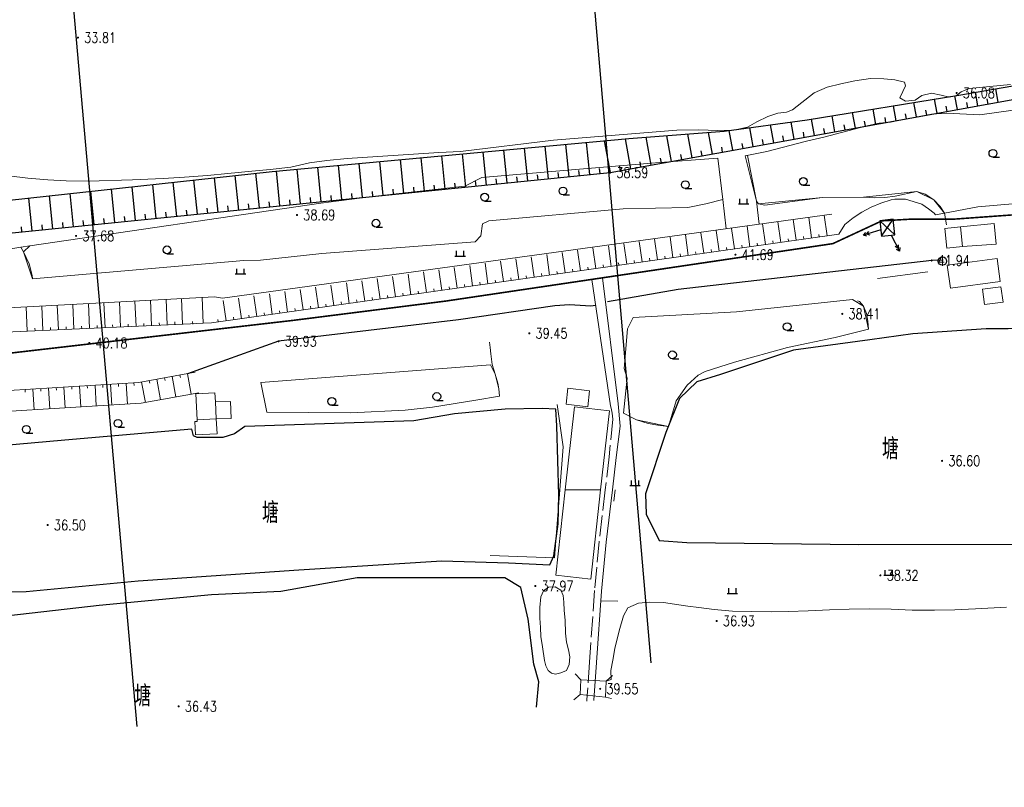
# Model space of a CAD drawing. Extents: x 39508475 to 39522402, y 3783947 to 3795549.
# Tile 24 of 256: x 39509798 to 39509988, y 3794193 to 3794341. Entities that reach past the tile are written whole.
import ezdxf
from ezdxf.enums import TextEntityAlignment as Align

# ---------------------------------------------------------------- set-up
doc = ezdxf.new("R2010")
doc.units = 0
doc.linetypes.add('X3', pattern=[5, 4, -1])
doc.layers.get('0').update_dxf_attribs({"linetype": 'CONTINUOUS'})
for name, color, linetype in [('DLSS', 4, 'CONTINUOUS'), ('DMTZ', 3, 'CONTINUOUS'), ('GCD', 1, 'CONTINUOUS'), ('GXYZ', 2, 'CONTINUOUS'), ('JMD', 6, 'CONTINUOUS'), ('SXSS', 5, 'CONTINUOUS'), ('ZBTZ', 3, 'CONTINUOUS'), ('断面线', 2, 'CONTINUOUS')]:
    doc.layers.add(name, color=color, linetype=linetype)
doc.styles.add('HZ', font='rs', dxfattribs={"width": 0.8, "bigfont": 'hztxt'})
doc.linetypes.add('10411', pattern='A,2,[150,AAA.SHX,S=1,R=0,X=0,Y=1],2,[151,AAA.SHX,S=1,R=0,X=0,Y=3],1e-11', length=4)
doc.linetypes.add('X33', pattern='A,2,[150,symbolx.shx,S=1,R=0,X=0,Y=1],1e-11', length=2)
doc.linetypes.add('X35', pattern='A,2,[150,AAA.SHX,S=1,R=0,X=0,Y=1],2,[177,AAA.SHX,S=1,R=0,X=0,Y=0.8],1e-09', length=4)
doc.linetypes.add('X39', pattern='A,2,[150,symbolx.shx,S=1,R=0,X=0,Y=1],2,[151,symbolx.shx,S=1,R=0,X=0,Y=3],1e-11', length=4)
doc.linetypes.add('X4', pattern='A,0,-1e-09,[149,symbolx.shx,S=0.15,R=0,X=0,Y=0],-1.6', length=1.6)
doc.linetypes.add('X49', pattern='A,0,[5,symbolt.shx,S=1,R=0,X=0,Y=0],-10', length=10)

# ---------------------------------------------------------------- blocks, each defined once
blk = doc.blocks.new('9120003')
at = {"color": 0}
for p, q in [((-1, 0), (1, 0)), ((-0.7, 0), (-0.7, 1)), ((0.7, 0), (0.7, 1))]:
    blk.add_line(p, q, dxfattribs=at)
blk = doc.blocks.new('9330003')
at = {"color": 0}
blk.add_line((0, -0.75), (1.25, -0.75), dxfattribs=at)
blk.add_circle((0, 0), 0.75, dxfattribs=at)
blk = doc.blocks.new('9371000')
at = {"color": 0, "linetype": 'Continuous'}
blk.add_circle((0, 0), 0.8, dxfattribs=at)
blk = doc.blocks.new('gc013a')
at = {"linetype": 'Continuous'}
blk.add_line((0.5, 0), (4, 0), dxfattribs=at)
at = {"linetype": 'Continuous', "flags": 128}
for points in [[(2.77, 0.35), (3.38, 0), (2.77, -0.35)], [(3.39, 0.35), (4, 0), (3.39, -0.35)]]:
    blk.add_lwpolyline(points, dxfattribs=at)
blk = doc.blocks.new('gc200')
at = {"const_width": 0.2}
blk.add_lwpolyline([(-0.1, 0, 1), (0.1, 0, 1)], format="xyb", close=True, dxfattribs=at)

msp = doc.modelspace()

# ---------------------------------------------------------------- linework, layer by layer
at = {"layer": 'DLSS', "linetype": 'X3', "const_width": 0.3, "flags": 128}
msp.add_lwpolyline([(39509115.83491, 3794201.06317), (39509126.55477, 3794210.45786), (39509130.51645, 3794212.39892), (39509159.51346, 3794215.03875), (39509207.40211, 3794218.07486), (39509225.30682, 3794219.3266), (39509228.88011, 3794222.19936), (39509238.6678, 3794234.85502), (39509242.86251, 3794239.51355), (39509257.02184, 3794243.48767), (39509261.91569, 3794243.64296), (39509289.12945, 3794241.93669), (39509315.64685, 3794240.14964), (39509332.75644, 3794241.46991), (39509358.18356, 3794240.22775), (39509379.27259, 3794241.62566), (39509386.18611, 3794243.10086), (39509391.15764, 3794243.10086), (39509400.47925, 3794243.02322), (39509412.38861, 3794242.17313), (39509417.74853, 3794241.62963), (39509421.7879, 3794241.78491), (39509427.69158, 3794242.4837), (39509444.41727, 3794243.49631), (39509465.80709, 3794243.8098), (39509489.91103, 3794245.05208), (39509517.2818, 3794246.99312), (39509553.9022, 3794250.41078), (39509589.12197, 3794254.9263), (39509630.63833, 3794256.99329), (39509680.16049, 3794263.82929), (39509707.62118, 3794265.56804), (39509737.86388, 3794269.93302), (39509794.70316, 3794276.15403), (39509850.66557, 3794282.62754), (39509880.16374, 3794286.35696), (39509954.7622, 3794297.42352), (39509964.21347, 3794301.81731), (39509969.9282, 3794302.14685), (39509974.54394, 3794302.14685), (39509978.17059, 3794302.14685), (39510023.11311, 3794305.38856), (39510088.4093, 3794314.72115), (39510113.14818, 3794318.86658), (39510126.22235, 3794322.50133), (39510146.96289, 3794323.37704), (39510152.85059, 3794324.06937), (39510158.39196, 3794324.24245), (39510167.13694, 3794324.58862), (39510192.46151, 3794325.19962), (39510213.7981, 3794325.72108), (39510219.59923, 3794326.67304), (39510232.6734, 3794327.45191), (39510260.06199, 3794328.23403), (39510275.49099, 3794329.01616), (39510282.07137, 3794329.01616), (39510298.4572, 3794329.01616), (39510315.18874, 3794329.96812), (39510324.10689, 3794330.66045), (39510329.9946, 3794331.09316), (39510345.52681, 3794332.48107), (39510368.32346, 3794333.43303), (39510394.05735, 3794334.64786), (39510406.00594, 3794336.3787), (39510417.98073, 3794338.02494), (39510452.54562, 3794337.59495), (39510479.78196, 3794337.59495), (39510543.88737, 3794336.29021), (39510556.54105, 3794336.29021), (39510581.31334, 3794336.5755), (39510618.07159, 3794335.43437), (39510652.44832, 3794335.43437), (39510686.25779, 3794334.29324), (39510720.16144, 3794334.10306), (39510731.95885, 3794334.10306), (39510761.49667, 3794334.57853), (39510795.67906, 3794334.00867), (39510826.72559, 3794333.05773), (39510851.78793, 3794333.24763), (39510863.29993, 3794332.96235), (39510872.81399, 3794332.96235), (39510879.28354, 3794332.96235), (39510904.25142, 3794334.68248), (39510911.4821, 3794334.68248), (39510945.95909, 3794333.15468), (39510980.63469, 3794333.24978), (39511012.8349, 3794333.44196), (39511047.12356, 3794333.63215), (39511082.55429, 3794334.48799), (39511110.90615, 3794335.43893), (39511139.01686, 3794333.15668), (39511167.68643, 3794331.15756), (39511206.73306, 3794327.91649), (39511240.07003, 3794325.43789), (39511276.54237, 3794319.63185), (39511308.7302, 3794313.92021), (39511343.5952, 3794306.68404), (39511391.97605, 3794294.40404), (39511438.25927, 3794284.49665), (39511464.71904, 3794278.31282), (39511487.58485, 3794272.97939), (39511519.49325, 3794265.93385), (39511557.88793, 3794257.24632), (39511582.13035, 3794253.86736), (39511626.90746, 3794244.6447), (39511638.75233, 3794243.03028), (39511652.34701, 3794240.60866), (39511681.84907, 3794233.47304), (39511694.36696, 3794234.68385), (39511704.89158, 3794235.23448), (39511713.97404, 3794237.88499), (39511732.37087, 3794243.38601), (39511778.62181, 3794247.98241), (39511821.93597, 3794253.29104), (39511832.70661, 3794255.42448), (39511837.05448, 3794256.48442), (39511843.94745, 3794257.22638), (39511884.35086, 3794263.798), (39511944.43671, 3794272.07796), (39511959.43624, 3794278.03052), (39511964.42039, 3794279.51443), (39511972.798, 3794281.8463), (39511984.56908, 3794284.07217), (39512007.92628, 3794289.3808), (39512054.95431, 3794294.47983), (39512090.72123, 3794299.15106), (39512102.49231, 3794301.16494), (39512112.4606, 3794301.58891), (39512113.8392, 3794302.11889)], dxfattribs=at)
at = {"layer": 'DLSS', "linetype": 'Continuous', "lineweight": 20}
for points in [[(39509911.902, 3794266.179), (39509911.902, 3794266.179), (39509911.902, 3794266.179), (39509911.902, 3794266.179), (39509908.28966, 3794290.5294)], [(39509912.27268, 3794250), (39509913.002, 3794256.224), (39509913.78578, 3794262.25164), (39509913.40013, 3794266.56302), (39509910.39099, 3794290.84113)], [(39509908.7075, 3794209.38496), (39509908.714, 3794209.484), (39509909.22, 3794216.696), (39509910.187, 3794230.451), (39509911.088, 3794239.89), (39509912.27268, 3794250)]]:
    msp.add_lwpolyline(points, dxfattribs=at)
at = {"layer": 'DLSS', "linetype": 'X3', "lineweight": 20}
for points in [[(39509911.902, 3794266.179), (39509912.063, 3794265.703), (39509912.195, 3794264.779), (39509912.354, 3794263.586), (39509911.646, 3794256.37), (39509910.89966, 3794250)], [(39509910.89966, 3794250), (39509909.732, 3794240.034), (39509908.828, 3794230.564), (39509907.86, 3794216.792), (39509907.354, 3794209.576), (39509907.33117, 3794209.22813)]]:
    msp.add_lwpolyline(points, dxfattribs=at)
at = {"layer": 'DLSS', "linetype": 'X33', "lineweight": 0}
msp.add_lwpolyline([(39509912.80021, 3794250), (39509912.558, 3794247.825)], dxfattribs=at)
at = {"layer": 'DLSS', "linetype": 'Continuous', "lineweight": 0}
for points in [[(39509905.089, 3794214.54), (39509906.164, 3794213.355)], [(39509911.092, 3794213.113), (39509910.938, 3794210.033), (39509906.076, 3794210.539), (39509906.164, 3794213.355), (39509911.092, 3794213.113)], [(39509906.164, 3794213.355), (39509906.076, 3794210.539)], [(39509906.164, 3794213.355), (39509911.092, 3794213.113)], [(39509912.277, 3794214.187), (39509911.092, 3794213.113)], [(39509910.938, 3794210.033), (39509911.092, 3794213.113)], [(39509904.833, 3794209.53), (39509906.076, 3794210.539)], [(39509906.076, 3794210.539), (39509910.938, 3794210.033)]]:
    msp.add_lwpolyline(points, dxfattribs=at)
at = {"layer": 'DMTZ', "linetype": 'X35', "lineweight": 0}
for points in [[(39509976.261, 3794303.308), (39509974.558, 3794302.993), (39509974.286, 3794303.265), (39509973.23, 3794304.145), (39509971.91, 3794305.003), (39509968.764, 3794305.971), (39509966.74, 3794306.015), (39509965.984, 3794305.84), (39509964.037, 3794305.249), (39509962.158, 3794304.47), (39509960.365, 3794303.51), (39509958.675, 3794302.379), (39509957.104, 3794301.087), (39509955.885, 3794299.249)], [(39509963.387, 3794290.688), (39509973.077, 3794291.98)]]:
    msp.add_lwpolyline(points, dxfattribs=at)
at = {"layer": 'DMTZ', "linetype": 'Continuous', "lineweight": 0}
for points in [[(39509954.563, 3794303.101), (39509837.092, 3794286.946), (39509835.598, 3794287.172), (39509800.618, 3794285.288), (39509769.877, 3794283.623), (39509767.146, 3794283.435), (39509750, 3794280.93199)], [(39509953.637, 3794298.93), (39509953.076, 3794302.891)], [(39509938.785, 3794296.828), (39509938.224, 3794300.789)], [(39509941.756, 3794297.249), (39509941.196, 3794301.209)], [(39509944.726, 3794297.669), (39509944.166, 3794301.629)], [(39509947.696, 3794298.09), (39509947.136, 3794302.05)], [(39509950.667, 3794298.51), (39509950.107, 3794302.47)], [(39509955.885, 3794299.249), (39509834.968, 3794282.136), (39509833.413, 3794282.068), (39509830.95, 3794281.959), (39509768.056, 3794279.133), (39509750, 3794276.61551)], [(39509926.904, 3794295.147), (39509926.344, 3794299.107)], [(39509929.874, 3794295.567), (39509929.314, 3794299.528)], [(39509932.844, 3794295.988), (39509932.284, 3794299.948)], [(39509935.815, 3794296.408), (39509935.255, 3794300.368)], [(39509949.182, 3794298.3), (39509949.111, 3794298.795)], [(39509952.152, 3794298.72), (39509952.081, 3794299.215)], [(39509912.052, 3794293.045), (39509911.492, 3794297.005)], [(39509915.022, 3794293.465), (39509914.462, 3794297.426)], [(39509917.992, 3794293.886), (39509917.432, 3794297.846)], [(39509920.963, 3794294.306), (39509920.403, 3794298.266)], [(39509923.933, 3794294.726), (39509923.372, 3794298.687)], [(39509937.3, 3794296.618), (39509937.23, 3794297.113)], [(39509940.27, 3794297.039), (39509940.199, 3794297.534)], [(39509943.241, 3794297.459), (39509943.17, 3794297.954)], [(39509946.211, 3794297.879), (39509946.14, 3794298.374)], [(39509900.17, 3794291.363), (39509899.61, 3794295.324)], [(39509903.14, 3794291.784), (39509902.58, 3794295.744)], [(39509906.111, 3794292.204), (39509905.551, 3794296.164)], [(39509909.081, 3794292.624), (39509908.52, 3794296.585)], [(39509922.448, 3794294.516), (39509922.378, 3794295.011)], [(39509925.418, 3794294.937), (39509925.347, 3794295.432)], [(39509928.389, 3794295.357), (39509928.318, 3794295.852)], [(39509931.359, 3794295.777), (39509931.288, 3794296.272)], [(39509934.33, 3794296.198), (39509934.259, 3794296.693)], [(39509885.318, 3794289.261), (39509884.758, 3794293.222)], [(39509888.288, 3794289.682), (39509887.728, 3794293.642)], [(39509891.259, 3794290.102), (39509890.699, 3794294.063)], [(39509894.229, 3794290.523), (39509893.669, 3794294.483)], [(39509897.2, 3794290.943), (39509896.64, 3794294.903)], [(39509910.566, 3794292.835), (39509910.495, 3794293.33)], [(39509913.537, 3794293.255), (39509913.466, 3794293.75)], [(39509916.507, 3794293.675), (39509916.436, 3794294.17)], [(39509919.478, 3794294.096), (39509919.407, 3794294.591)], [(39509873.436, 3794287.58), (39509872.876, 3794291.54)], [(39509876.407, 3794288), (39509875.847, 3794291.961)], [(39509879.377, 3794288.421), (39509878.817, 3794292.381)], [(39509882.347, 3794288.841), (39509881.787, 3794292.801)], [(39509895.714, 3794290.733), (39509895.643, 3794291.228)], [(39509898.685, 3794291.153), (39509898.615, 3794291.648)], [(39509901.655, 3794291.574), (39509901.584, 3794292.069)], [(39509904.626, 3794291.994), (39509904.555, 3794292.489)], [(39509907.596, 3794292.414), (39509907.526, 3794292.909)], [(39509858.584, 3794285.478), (39509858.024, 3794289.438)], [(39509861.555, 3794285.898), (39509860.995, 3794289.859)], [(39509864.525, 3794286.319), (39509863.965, 3794290.279)], [(39509867.495, 3794286.739), (39509866.935, 3794290.699)], [(39509870.466, 3794287.159), (39509869.906, 3794291.12)], [(39509883.833, 3794289.051), (39509883.763, 3794289.546)], [(39509886.803, 3794289.472), (39509886.732, 3794289.967)], [(39509889.774, 3794289.892), (39509889.703, 3794290.387)], [(39509892.744, 3794290.312), (39509892.674, 3794290.807)], [(39509846.703, 3794283.796), (39509846.143, 3794287.757)], [(39509849.673, 3794284.217), (39509849.113, 3794288.177)], [(39509852.643, 3794284.637), (39509852.083, 3794288.597)], [(39509855.614, 3794285.057), (39509855.054, 3794289.018)], [(39509868.981, 3794286.949), (39509868.911, 3794287.444)], [(39509871.951, 3794287.37), (39509871.88, 3794287.865)], [(39509874.921, 3794287.79), (39509874.85, 3794288.285)], [(39509877.892, 3794288.21), (39509877.822, 3794288.705)], [(39509880.862, 3794288.631), (39509880.791, 3794289.126)], [(39509805.475, 3794280.814), (39509805.263, 3794285.538)], [(39509808.472, 3794280.949), (39509808.259, 3794285.7)], [(39509811.469, 3794281.083), (39509811.254, 3794285.861)], [(39509814.466, 3794281.218), (39509814.25, 3794286.022)], [(39509817.463, 3794281.353), (39509817.246, 3794286.184)], [(39509820.46, 3794281.487), (39509820.242, 3794286.345)], [(39509823.457, 3794281.622), (39509823.238, 3794286.506)], [(39509826.454, 3794281.757), (39509826.233, 3794286.668)], [(39509829.421, 3794281.89), (39509829.199, 3794286.828)], [(39509833.413, 3794282.068), (39509833.19, 3794287.037)], [(39509837.791, 3794282.535), (39509837.231, 3794286.496)], [(39509840.762, 3794282.956), (39509840.202, 3794286.916)], [(39509843.732, 3794283.376), (39509843.172, 3794287.336)], [(39509857.099, 3794285.268), (39509857.028, 3794285.763)], [(39509860.069, 3794285.688), (39509859.998, 3794286.183)], [(39509863.04, 3794286.108), (39509862.97, 3794286.603)], [(39509866.01, 3794286.529), (39509865.939, 3794287.024)], [(39509799.481, 3794280.545), (39509799.271, 3794285.215)], [(39509802.478, 3794280.679), (39509802.267, 3794285.377)], [(39509842.247, 3794283.166), (39509842.176, 3794283.661)], [(39509845.217, 3794283.586), (39509845.146, 3794284.081)], [(39509848.188, 3794284.007), (39509848.117, 3794284.502)], [(39509851.158, 3794284.427), (39509851.087, 3794284.922)], [(39509854.129, 3794284.847), (39509854.059, 3794285.342)], [(39509815.965, 3794281.285), (39509815.942, 3794281.784)], [(39509818.962, 3794281.42), (39509818.939, 3794281.919)], [(39509821.959, 3794281.555), (39509821.936, 3794282.054)], [(39509824.956, 3794281.689), (39509824.933, 3794282.188)], [(39509827.937, 3794281.826), (39509827.914, 3794282.325)], [(39509831.364, 3794281.93), (39509831.341, 3794282.429)], [(39509836.306, 3794282.325), (39509836.236, 3794282.82)], [(39509839.277, 3794282.745), (39509839.207, 3794283.24)], [(39509800.98, 3794280.612), (39509800.957, 3794281.111)], [(39509803.977, 3794280.747), (39509803.954, 3794281.246)], [(39509806.974, 3794280.881), (39509806.951, 3794281.38)], [(39509809.971, 3794281.016), (39509809.948, 3794281.515)], [(39509812.968, 3794281.151), (39509812.945, 3794281.65)], [(39509831.854, 3794272.636), (39509820.967, 3794270.645), (39509779.161, 3794268.103)], [(39509830.378, 3794272.366), (39509831.097, 3794268.432)], [(39509815.543, 3794270.315), (39509815.786, 3794266.324)], [(39509817.041, 3794270.406), (39509817.071, 3794269.906)], [(39509818.538, 3794270.497), (39509818.781, 3794266.506)], [(39509820.035, 3794270.588), (39509820.065, 3794270.088)], [(39509821.524, 3794270.747), (39509822.244, 3794266.814)], [(39509823, 3794271.016), (39509823.089, 3794270.524)], [(39509824.475, 3794271.286), (39509825.194, 3794267.353)], [(39509825.951, 3794271.556), (39509826.04, 3794271.064)], [(39509827.427, 3794271.826), (39509828.146, 3794267.893)], [(39509828.902, 3794272.096), (39509828.991, 3794271.604)], [(39509832.573, 3794268.702), (39509821.448, 3794266.668), (39509779.403, 3794264.111), (39509779.564, 3794263.488), (39509780.06, 3794261.41), (39509779.796, 3794259.452), (39509779.576, 3794257.824), (39509779.334, 3794256.13)], [(39509799.074, 3794269.313), (39509799.104, 3794268.813)], [(39509800.571, 3794269.404), (39509800.814, 3794265.413)], [(39509802.068, 3794269.495), (39509802.098, 3794268.995)], [(39509803.566, 3794269.586), (39509803.809, 3794265.595)], [(39509805.063, 3794269.677), (39509805.093, 3794269.177)], [(39509806.56, 3794269.769), (39509806.803, 3794265.777)], [(39509808.057, 3794269.86), (39509808.087, 3794269.36)], [(39509809.555, 3794269.951), (39509809.798, 3794265.959)], [(39509811.052, 3794270.042), (39509811.082, 3794269.542)], [(39509812.549, 3794270.133), (39509812.792, 3794266.142)], [(39509814.046, 3794270.224), (39509814.076, 3794269.724)]]:
    msp.add_lwpolyline(points, dxfattribs=at)
at = {"layer": 'DMTZ', "linetype": '10411', "flags": 128}
for points in [[(39509975.99416, 3794294.22803), (39509975.99416, 3794294.22803), (39509973.812, 3794294.173), (39509924.94497, 3794288.56147), (39509911.30272, 3794286.18065)], [(39509909.03383, 3794285.51298), (39509908.10061, 3794285.37454), (39509904.0103, 3794285.64709), (39509901.14708, 3794285.44267), (39509882.59767, 3794282.71549), (39509847.923, 3794278.608), (39509830.37799, 3794272.36607)]]:
    msp.add_lwpolyline(points, dxfattribs=at)
at = {"layer": 'DMTZ', "linetype": 'X39', "lineweight": 0}
msp.add_lwpolyline([(39509888.78, 3794274.097), (39509844.504, 3794270.695)], dxfattribs=at)
at = {"layer": 'GXYZ', "linetype": 'Continuous'}
for p, q in [((39509963.80382, 3794301.83071, 41.78), (39509966.73218, 3794299.12529, 41.78)), ((39509964.13382, 3794298.83871, 41.78), (39509966.40218, 3794302.11729, 41.78))]:
    msp.add_line(p, q, dxfattribs=at)
at = {"layer": 'GXYZ', "linetype": 'Continuous', "elevation": 41.78, "flags": 128}
msp.add_lwpolyline([(39509963.80382, 3794301.83071), (39509964.13382, 3794298.83871), (39509966.73218, 3794299.12529), (39509966.40218, 3794302.11729)], close=True, dxfattribs=at)
at = {"layer": 'JMD', "linetype": 'Continuous', "lineweight": 0}
for points in [[(39509979.356, 3794300.655), (39509985.86, 3794301.298), (39509986.251, 3794297.341), (39509979.755, 3794296.841), (39509979.356, 3794300.655)], [(39509976.714, 3794296.541), (39509976.337, 3794300.357), (39509979.356, 3794300.655), (39509979.755, 3794296.841), (39509976.714, 3794296.541)], [(39509986.441, 3794294.568), (39509987.035, 3794290.108), (39509977.421, 3794288.826), (39509976.827, 3794293.286), (39509986.441, 3794294.568)], [(39509983.599, 3794288.641), (39509987.167, 3794289.117), (39509987.563, 3794286.144), (39509983.995, 3794285.668), (39509983.599, 3794288.641)], [(39509835.663, 3794268.656), (39509835.753, 3794266.925), (39509835.921, 3794263.662), (39509832.219, 3794263.471), (39509831.961, 3794268.465), (39509835.663, 3794268.656)], [(39509903.341, 3794266.491), (39509903.702, 3794269.572), (39509907.881, 3794269.082), (39509907.52, 3794266), (39509903.341, 3794266.491)], [(39509838.635, 3794267.013), (39509838.811, 3794263.735), (39509835.921, 3794263.662), (39509835.753, 3794266.925), (39509838.635, 3794267.013)], [(39509831.886, 3794260.552), (39509831.753, 3794263.135), (39509832.235, 3794263.16), (39509832.219, 3794263.471), (39509835.921, 3794263.662), (39509836.07, 3794260.768), (39509831.886, 3794260.552)]]:
    msp.add_lwpolyline(points, dxfattribs=at)
at = {"layer": 'JMD', "lineweight": 0}
for points in [[(39509910.00296, 3794250), (39509903.16936, 3794250), (39509904.94, 3794265.953), (39509911.69, 3794265.204), (39509910.00296, 3794250)], [(39509910.00296, 3794250), (39509908.091, 3794232.769), (39509901.34, 3794233.518), (39509903.16936, 3794250), (39509910.00296, 3794250)]]:
    msp.add_lwpolyline(points, dxfattribs=at)
at = {"layer": 'SXSS', "linetype": 'Continuous'}
for p, q in [((39509986.65338, 3794324.68072), (39509986.18362, 3794327.27204)), ((39509978.78168, 3794323.25371), (39509978.29993, 3794325.91112)), ((39509982.71753, 3794323.96722), (39509982.24245, 3794326.58785)), ((39509966.97413, 3794321.11319), (39509966.45552, 3794323.97394)), ((39509970.90998, 3794321.8267), (39509970.40366, 3794324.61967)), ((39509974.84583, 3794322.5402), (39509974.3518, 3794325.2654)), ((39509976.81376, 3794322.89696), (39509976.63538, 3794323.88092)), ((39509980.7496, 3794323.61046), (39509980.57123, 3794324.59443)), ((39509984.68545, 3794324.32397), (39509984.50708, 3794325.30793)), ((39509955.16658, 3794318.97268), (39509954.61111, 3794322.03677)), ((39509959.10243, 3794319.68618), (39509958.55925, 3794322.68249)), ((39509963.03828, 3794320.39969), (39509962.50739, 3794323.32822)), ((39509965.00621, 3794320.75644), (39509964.82783, 3794321.7404)), ((39509968.94206, 3794321.46995), (39509968.76368, 3794322.45391)), ((39509972.87791, 3794322.18345), (39509972.69953, 3794323.16741)), ((39509939.42319, 3794316.11865), (39509938.76277, 3794319.76168)), ((39509943.35904, 3794316.83216), (39509942.73093, 3794320.29693)), ((39509947.29489, 3794317.54566), (39509946.69909, 3794320.83219)), ((39509951.23074, 3794318.25917), (39509950.66298, 3794321.39104)), ((39509957.13451, 3794319.32943), (39509956.95613, 3794320.31339)), ((39509961.07036, 3794320.04293), (39509960.89198, 3794321.0269)), ((39509919.74394, 3794312.55113), (39509918.77178, 3794317.91376)), ((39509923.67979, 3794313.26463), (39509922.78001, 3794318.22799)), ((39509927.61564, 3794313.97814), (39509926.78825, 3794318.54222)), ((39509931.55149, 3794314.69164), (39509930.79648, 3794318.85644)), ((39509935.48734, 3794315.40515), (39509934.7946, 3794319.22642)), ((39509945.32696, 3794317.18891), (39509945.14858, 3794318.17287)), ((39509949.26281, 3794317.90242), (39509949.08443, 3794318.88638)), ((39509953.19866, 3794318.61592), (39509953.02028, 3794319.59989)), ((39509899.93338, 3794309.91552), (39509899.30167, 3794316.1721)), ((39509903.91315, 3794310.31735), (39509903.2851, 3794316.53759)), ((39509907.89291, 3794310.71918), (39509907.26854, 3794316.90308)), ((39509911.87224, 3794311.12411), (39509910.76643, 3794317.22402)), ((39509915.80809, 3794311.83762), (39509914.76511, 3794317.59091)), ((39509933.51941, 3794315.0484), (39509933.34104, 3794316.03236)), ((39509937.45526, 3794315.7619), (39509937.27689, 3794316.74586)), ((39509941.39111, 3794316.47541), (39509941.21274, 3794317.45937)), ((39509876.05479, 3794307.50454), (39509875.40106, 3794313.97915)), ((39509880.03456, 3794307.90637), (39509879.3845, 3794314.34464)), ((39509884.01432, 3794308.3082), (39509883.36793, 3794314.71014)), ((39509887.99409, 3794308.71003), (39509887.35136, 3794315.07563)), ((39509891.97385, 3794309.11186), (39509891.3348, 3794315.44112)), ((39509895.95362, 3794309.51369), (39509895.31823, 3794315.80661)), ((39509925.64771, 3794313.62138), (39509925.46934, 3794314.60535)), ((39509929.58356, 3794314.33489), (39509929.40519, 3794315.31885)), ((39509856.15596, 3794305.49539), (39509855.48389, 3794312.1517)), ((39509860.13573, 3794305.89722), (39509859.46732, 3794312.51719)), ((39509864.1155, 3794306.29905), (39509863.45076, 3794312.88268)), ((39509868.09526, 3794306.70088), (39509867.43419, 3794313.24817)), ((39509872.07503, 3794307.10271), (39509871.41763, 3794313.61366)), ((39509913.84017, 3794311.48087), (39509913.66179, 3794312.46483)), ((39509917.77602, 3794312.19437), (39509917.59764, 3794313.17833)), ((39509921.71187, 3794312.90788), (39509921.53349, 3794313.89184)), ((39509840.2369, 3794303.88807), (39509839.56272, 3794310.56519)), ((39509844.21667, 3794304.2899), (39509843.53912, 3794311.00036)), ((39509848.19643, 3794304.69173), (39509847.51702, 3794311.42072)), ((39509852.1762, 3794305.09356), (39509851.50045, 3794311.78621)), ((39509893.96374, 3794309.31277), (39509893.86328, 3794310.30771)), ((39509897.9435, 3794309.7146), (39509897.84304, 3794310.70954)), ((39509901.92327, 3794310.11643), (39509901.82281, 3794311.11137)), ((39509905.90303, 3794310.51826), (39509905.80257, 3794311.5132)), ((39509909.8828, 3794310.92009), (39509909.78234, 3794311.91503)), ((39509820.33808, 3794301.87891), (39509819.68073, 3794308.38937)), ((39509824.31784, 3794302.28074), (39509823.65713, 3794308.82454)), ((39509828.29761, 3794302.68257), (39509827.63353, 3794309.2597)), ((39509832.27737, 3794303.0844), (39509831.60993, 3794309.69487)), ((39509836.25714, 3794303.48623), (39509835.58633, 3794310.13003)), ((39509874.06491, 3794307.30362), (39509873.96445, 3794308.29856)), ((39509878.04467, 3794307.70545), (39509877.94422, 3794308.70039)), ((39509882.02444, 3794308.10728), (39509881.92398, 3794309.10222)), ((39509886.00421, 3794308.50911), (39509885.90375, 3794309.50405)), ((39509889.98397, 3794308.91094), (39509889.88351, 3794309.90588)), ((39509804.41901, 3794300.27159), (39509803.77513, 3794306.64872)), ((39509808.39878, 3794300.67342), (39509807.75153, 3794307.08388)), ((39509812.37855, 3794301.07525), (39509811.72793, 3794307.51904)), ((39509816.35831, 3794301.47708), (39509815.70433, 3794307.95421)), ((39509858.14585, 3794305.6963), (39509858.04539, 3794306.69124)), ((39509862.12561, 3794306.09813), (39509862.02516, 3794307.09307)), ((39509866.10538, 3794306.49996), (39509866.00492, 3794307.4949)), ((39509870.08514, 3794306.90179), (39509869.98469, 3794307.89673)), ((39509800.43925, 3794299.86976), (39509799.79873, 3794306.21355)), ((39509838.24702, 3794303.68715), (39509838.14656, 3794304.68209)), ((39509842.22679, 3794304.08898), (39509842.12633, 3794305.08392)), ((39509846.20655, 3794304.49081), (39509846.10609, 3794305.48575)), ((39509850.18632, 3794304.89264), (39509850.08586, 3794305.88758)), ((39509854.16608, 3794305.29447), (39509854.06562, 3794306.28941)), ((39509818.34819, 3794301.678), (39509818.24774, 3794302.67294)), ((39509822.32796, 3794302.07983), (39509822.2275, 3794303.07477)), ((39509826.30772, 3794302.48166), (39509826.20727, 3794303.4766)), ((39509830.28749, 3794302.88349), (39509830.18703, 3794303.87843)), ((39509834.26726, 3794303.28532), (39509834.1668, 3794304.28026)), ((39509798.44937, 3794299.66885), (39509798.34891, 3794300.66379)), ((39509802.42913, 3794300.07068), (39509802.32867, 3794301.06562)), ((39509806.4089, 3794300.47251), (39509806.30844, 3794301.46745)), ((39509810.38866, 3794300.87434), (39509810.28821, 3794301.86928)), ((39509814.36843, 3794301.27617), (39509814.26797, 3794302.27111))]:
    msp.add_line(p, q, dxfattribs=at)
at = {"layer": 'SXSS', "linetype": 'X4', "flags": 128}
msp.add_lwpolyline([(39509619.309, 3794287.812), (39509638.73895, 3794288.93184), (39509657.58385, 3794291.95434), (39509688.17649, 3794293.49975), (39509719.68268, 3794297.58299), (39509752.45906, 3794301.03285), (39509846.67065, 3794311.34306), (39509915.4199, 3794317.65099), (39509933.79365, 3794319.09141), (39509949.81969, 3794321.25312), (39509979.06628, 3794326.03646), (39510004.674, 3794330.482)], dxfattribs=at)
at = {"layer": 'SXSS', "linetype": 'Continuous', "lineweight": 0}
for points in [[(39509795.914, 3794310.509), (39509799.588, 3794310.025), (39509803.46, 3794309.695), (39509807.002, 3794309.519), (39509811.226, 3794309.453), (39509819.784, 3794309.739), (39509825.68, 3794309.959), (39509829.794, 3794310.201), (39509834.194, 3794310.575), (39509838.154, 3794310.949), (39509842.774, 3794311.367), (39509846.272, 3794311.697), (39509850.254, 3794312.159), (39509853.906, 3794312.995), (39509857.228, 3794313.435), (39509861.122, 3794313.831), (39509873.904, 3794314.689), (39509878.81, 3794314.953), (39509882.968, 3794315.195), (39509900.936, 3794317.329), (39509924.702, 3794319.296), (39509928.86, 3794319.34), (39509932.622, 3794319.23), (39509935.702, 3794319.296), (39509938.298, 3794319.868), (39509940.124, 3794320.88), (39509942.236, 3794321.936), (39509944.128, 3794322.552), (39509945.8, 3794322.75), (39509947.01, 3794323.234), (39509951.146, 3794326.512), (39509953.698, 3794327.546), (39509956.294, 3794328.228), (39509959.022, 3794328.822), (39509962.036, 3794329.262), (39509964.566, 3794329.196), (39509966.7, 3794328.998), (39509968.548, 3794328.514), (39509968.79, 3794327.832), (39509968.24, 3794326.71), (39509967.69, 3794325.544), (39509968.768, 3794324.906), (39509970.616, 3794325.038), (39509971.936, 3794325.94), (39509973.762, 3794326.402), (39509975.61, 3794326.028), (39509977.216, 3794325.632), (39509978.58, 3794325.984), (39509979.482, 3794326.666), (39509981.022, 3794327.348), (39509989.03, 3794328.118)], [(39509912.07719, 3794209.76893), (39509910.938, 3794210.033), (39509911.092, 3794213.113), (39509912.061, 3794213.406), (39509911.982, 3794215.183), (39509912.334, 3794217.141), (39509912.752, 3794219.407), (39509913.566, 3794222.839), (39509914.38, 3794225.721), (39509915.26, 3794227.239), (39509917.284, 3794228.119), (39509919.418, 3794228.361), (39509922.102, 3794228.273), (39509924.258, 3794227.921), (39509926.81, 3794227.591), (39509928.9, 3794227.305), (39509931.914, 3794226.931), (39509935.412, 3794226.601), (39509939.174, 3794226.513), (39509942.936, 3794226.447), (39509946.236, 3794226.513), (39509949.998, 3794226.689), (39509954.09, 3794226.887), (39509957.896, 3794227.019), (39509961.834, 3794227.063), (39509965.992, 3794226.975), (39509970.04, 3794226.799), (39509974.374, 3794226.777), (39509978.29, 3794226.887), (39509982.272, 3794227.063), (39509988.234, 3794227.371)], [(39509988.234, 3794227.371), (39509982.272, 3794227.063), (39509978.29, 3794226.887), (39509974.374, 3794226.777), (39509970.04, 3794226.799), (39509965.992, 3794226.975), (39509961.834, 3794227.063), (39509957.896, 3794227.019), (39509954.09, 3794226.887), (39509949.998, 3794226.689), (39509946.236, 3794226.513), (39509942.936, 3794226.447), (39509939.174, 3794226.513), (39509935.412, 3794226.601), (39509931.914, 3794226.931), (39509928.9, 3794227.305), (39509926.81, 3794227.591), (39509924.258, 3794227.921), (39509922.102, 3794228.273), (39509919.418, 3794228.361), (39509917.284, 3794228.119), (39509915.26, 3794227.239), (39509914.38, 3794225.721), (39509913.566, 3794222.839), (39509912.752, 3794219.407), (39509912.334, 3794217.141), (39509911.982, 3794215.183), (39509912.061, 3794213.406), (39509911.092, 3794213.113)]]:
    msp.add_lwpolyline(points, dxfattribs=at)
at = {"layer": 'SXSS', "color": 5, "linetype": 'Continuous', "flags": 128}
msp.add_lwpolyline([(39509619.262, 3794282.606), (39509657.061, 3794286.362), (39509750.723, 3794294.85), (39509911.833, 3794311.117), (39510005.057, 3794328.017)], dxfattribs=at)
at = {"layer": 'SXSS', "linetype": '10411', "flags": 128}
for points in [[(39509926.63187, 3794239.86214), (39509959.77905, 3794239.42057), (39509995.79366, 3794239.51896), (39510001.84941, 3794239.51896), (39510007.81612, 3794239.87501), (39510011.5634, 3794245.58851), (39510012.18679, 3794249.77207), (39510012.09774, 3794258.49521), (39510012.54301, 3794266.50626), (39510015.12553, 3794279.87437), (39510014.59121, 3794282.3667), (39510013.43349, 3794282.72275), (39510007.82301, 3794282.98978), (39510003.72646, 3794282.3667), (39509999.2737, 3794282.09967), (39509993.66322, 3794281.29856), (39509988.58707, 3794281.03152), (39509984.31243, 3794281.03152), (39509970.14838, 3794280.04114), (39509961.90026, 3794278.89965), (39509947.18054, 3794276.87034), (39509933.09528, 3794272.17755), (39509928.5271, 3794270.7824), (39509925.22785, 3794267.6116), (39509922.56307, 3794261.01632), (39509918.62935, 3794249.22094), (39509918.75625, 3794245.28914), (39509921.29413, 3794240.21586)], [(39509767.22753, 3794228.63975), (39509778.5732, 3794230.24216), (39509799.29138, 3794230.36542), (39509820.87283, 3794232.46088), (39509851.85435, 3794234.56079), (39509879.39037, 3794236.28647), (39509892.21591, 3794235.91668), (39509900.23188, 3794235.54689), (39509900.97181, 3794237.27256), (39509901.83507, 3794243.43568), (39509901.95839, 3794248.98248), (39509901.5873, 3794262.30835), (39509901.34066, 3794265.51316), (39509898.75089, 3794265.63643), (39509891.59818, 3794265.51316), (39509881.8557, 3794264.65032), (39509873.96305, 3794263.29444), (39509841.39064, 3794262.17159), (39509839.45771, 3794260.76651), (39509837.17334, 3794260.06397), (39509832.25314, 3794260.06397), (39509831.55025, 3794260.41524), (39509831.19881, 3794261.64469), (39509806.73479, 3794259.5368), (39509788.63549, 3794257.95608), (39509781.43091, 3794256.19973), (39509769.13042, 3794254.79465), (39509759.9929, 3794254.44338), (39509758.93858, 3794246.71542), (39509761.04723, 3794228.44932)]]:
    msp.add_lwpolyline(points, close=True, dxfattribs=at)
msp.add_lwpolyline([(39509897.6539, 3794208.12542), (39509898.06912, 3794212.96732), (39509897.13663, 3794216.38481), (39509896.04872, 3794225.08388), (39509894.64996, 3794231.14216), (39509891.54164, 3794233.00625), (39509885.16955, 3794233.00625), (39509863.1004, 3794233.00625), (39509848.33583, 3794230.36546), (39509834.97, 3794229.7441), (39509813.36709, 3794227.72467), (39509789.08879, 3794224.90141), (39509773.39171, 3794224.90141), (39509764.68838, 3794224.43539), (39509761.73547, 3794222.88198), (39509761.11381, 3794214.02757), (39509761.58006, 3794196.47408), (39509761.94334, 3794192.66148)], dxfattribs=at)
at = {"layer": 'SXSS', "lineweight": 0}
msp.add_lwpolyline([(39509898.818, 3794219.752), (39509898.488, 3794221.732), (39509898.4, 3794223.47), (39509898.29, 3794225.252), (39509898.268, 3794227.298), (39509898.488, 3794229.344), (39509898.972, 3794230.51), (39509899.962, 3794231.214), (39509901.238, 3794231.28), (39509902.36, 3794230.62), (39509902.756, 3794229.652), (39509902.91, 3794228.31), (39509902.998, 3794226.726), (39509903.152, 3794224.856), (39509903.24, 3794222.348), (39509903.438, 3794220.632), (39509903.79, 3794219.158), (39509904.054, 3794217.772), (39509903.944, 3794216.298), (39509903.416, 3794215.198), (39509902.316, 3794214.714), (39509901.282, 3794214.494), (39509900.534, 3794214.648), (39509899.918, 3794215.198), (39509899.456, 3794216.056), (39509899.192, 3794217.112), (39509898.818, 3794219.752)], dxfattribs=at)
at = {"layer": 'ZBTZ', "linetype": 'Continuous', "lineweight": 0}
for points in [[(39509999.802, 3794305.98), (39509982.683, 3794304.497), (39509976.261, 3794303.308), (39509974.223, 3794305.869), (39509970.967, 3794307.475), (39509960.649, 3794306.353), (39509952.741, 3794306.333), (39509940.399, 3794305.101), (39509940.025, 3794305.607), (39509937.841, 3794314.36), (39509942.065, 3794315.174), (39509949.677, 3794317.198), (39509953.043, 3794317.924), (39509961.073, 3794320.036), (39509963.691, 3794320.608), (39509965.869, 3794320.806), (39509968.641, 3794321.4), (39509973.789, 3794322.39), (39509976.671, 3794322.566), (39509983.117, 3794322.258), (39509989.519, 3794323.16)], [(39509841.232, 3794294.15), (39509800.503, 3794290.618), (39509798.766, 3794295.817), (39509799.995, 3794297.019), (39509856.049, 3794305.212), (39509865.997, 3794306.508), (39509883.804, 3794308.514), (39509887.117, 3794310.194), (39509903.639, 3794311.588), (39509920.579, 3794313.006), (39509932.611, 3794313.915), (39509933.572, 3794305.942), (39509930.282, 3794305.076), (39509926.806, 3794304.372), (39509914.354, 3794304.108), (39509888.428, 3794301.792), (39509887.212, 3794301.248), (39509886.939, 3794298.9), (39509885.826, 3794297.794), (39509856.246, 3794295.504), (39509844.458, 3794294.229), (39509841.232, 3794294.15)], [(39509923.114, 3794262.167), (39509924.59, 3794267.12), (39509926.658, 3794270.178), (39509928.77, 3794272.07), (39509930.144, 3794272.798), (39509935.798, 3794274.602), (39509946.05, 3794277.44), (39509955.232, 3794279.314), (39509961.657, 3794280.969), (39509960.689, 3794285.391), (39509958.533, 3794286.667), (39509936.177, 3794284.271), (39509916.241, 3794283.184), (39509915.176, 3794280.999), (39509914.553, 3794273.355), (39509915.124, 3794271.523), (39509914.427, 3794264.743), (39509916.932, 3794263.465), (39509923.114, 3794262.167)], [(39509844.504, 3794270.695), (39509888.78, 3794274.097), (39509889.689, 3794272.257), (39509890.371, 3794269.441), (39509890.487, 3794268.003), (39509885.937, 3794267.23), (39509877.599, 3794265.888), (39509872.319, 3794265.316), (39509861.869, 3794264.81), (39509845.638, 3794264.975), (39509844.504, 3794270.695)]]:
    msp.add_lwpolyline(points, dxfattribs=at)
at = {"layer": 'ZBTZ', "color": 114, "linetype": 'Continuous', "lineweight": 0, "true_color": 0x009944}
msp.add_lwpolyline([(39509999.802, 3794305.98), (39509982.683, 3794304.497), (39509976.261, 3794303.308), (39509974.223, 3794305.869), (39509970.967, 3794307.475), (39509960.649, 3794306.353), (39509952.741, 3794306.333), (39509940.399, 3794305.101), (39509940.025, 3794305.607), (39509937.841, 3794314.36), (39509942.065, 3794315.174), (39509949.677, 3794317.198), (39509953.043, 3794317.924), (39509961.073, 3794320.036), (39509963.691, 3794320.608), (39509965.869, 3794320.806), (39509968.641, 3794321.4), (39509973.789, 3794322.39), (39509976.671, 3794322.566), (39509983.117, 3794322.258), (39509989.519, 3794323.16)], dxfattribs=at)
at = {"layer": 'ZBTZ', "color": 114, "linetype": 'X4', "lineweight": 0, "true_color": 0x009944}
for points in [[(39509938.287, 3794314.429), (39509940.025, 3794305.607), (39509940.399, 3794305.101), (39509941.653, 3794304.837), (39509952.741, 3794306.333), (39509960.649, 3794306.353), (39509962.849, 3794306.243), (39509964.785, 3794306.287), (39509966.743, 3794306.595), (39509970.967, 3794307.475)], [(39509934.229, 3794300.305), (39509933.572, 3794305.942), (39509932.611, 3794313.915)], [(39509886.813, 3794310.061), (39509883.804, 3794308.514), (39509865.997, 3794306.508), (39509856.049, 3794305.212), (39509799.995, 3794297.019), (39509798.22, 3794296.722), (39509769.564, 3794291.92), (39509767.21, 3794291.653)], [(39509970.967, 3794307.475), (39509972.573, 3794306.925), (39509974.223, 3794305.869), (39509975.477, 3794304.571), (39509976.261, 3794303.308)], [(39509940.555, 3794301.175), (39509940.025, 3794305.607)], [(39509976.261, 3794303.308), (39509976.269, 3794303.295), (39509976.684, 3794301.048)], [(39509798.22, 3794296.722), (39509798.766, 3794295.817), (39509799.822, 3794293.507), (39509800.416, 3794291.307), (39509800.486, 3794290.752), (39509800.503, 3794290.618), (39509841.232, 3794294.15)], [(39509961.657, 3794280.969), (39509961.503, 3794282.487), (39509961.239, 3794283.983), (39509960.689, 3794285.391), (39509959.897, 3794286.271), (39509959.52, 3794286.38)], [(39509890.525, 3794268.011), (39509890.371, 3794269.441), (39509890.217, 3794270.563), (39509889.689, 3794272.257), (39509889.095, 3794274.127), (39509888.809, 3794276.217), (39509888.677, 3794277.383), (39509888.602, 3794278.45)], [(39509923.114, 3794262.167), (39509921.024, 3794262.431), (39509919.154, 3794262.761), (39509916.932, 3794263.465), (39509914.427, 3794264.743)], [(39509910.055, 3794228.571), (39509913.323, 3794228.522)]]:
    msp.add_lwpolyline(points, dxfattribs=at)
at = {"layer": 'ZBTZ', "color": 114, "linetype": 'X49', "lineweight": 0, "true_color": 0x009944}
for points in [[(39509902.13124, 3794250), (39509902.766, 3794258.255), (39509901.644, 3794266.417)], [(39509888.71, 3794237.311), (39509901.124, 3794236.901), (39509902.13124, 3794250)]]:
    msp.add_lwpolyline(points, dxfattribs=at)
at = {"layer": '断面线', "linetype": 'Continuous', "flags": 128}
for points in [[(39509903.26042, 3794407.47817), (39509908.61874, 3794345.07574), (39509919.64576, 3794216.65619)], [(39509803.58135, 3794397.59917), (39509809.12583, 3794334.56537), (39509820.57684, 3794204.3818)]]:
    msp.add_lwpolyline(points, dxfattribs=at)

# ---------------------------------------------------------------- block references
at = {"layer": 'GCD', "linetype": 'Continuous'}
ref = msp.add_blockref('gc200', (39509809.2474, 3794337.122, 33.81), dxfattribs=at)
ref.add_attrib('height', '33.81', dxfattribs={"linetype": 'Continuous', "height": 2, "style": 'HZ', "width": 0.8}).set_placement((39509810.4474, 3794337.122, 33.81), align=Align.MIDDLE_LEFT)
ref = msp.add_blockref('gc200', (39509978.62, 3794326.465, 36.077), dxfattribs=at)
ref.add_attrib('height', '36.08', dxfattribs={"linetype": 'Continuous', "height": 2, "style": 'HZ', "width": 0.8}).set_placement((39509979.82, 3794326.465, 36.077), align=Align.MIDDLE_LEFT)
ref = msp.add_blockref('gc200', (39509911.833, 3794311.117, 38.591), dxfattribs=at)
ref.add_attrib('height', '38.59', dxfattribs={"linetype": 'Continuous', "height": 2, "style": 'HZ', "width": 0.8}).set_placement((39509913.033, 3794311.117, 38.591), align=Align.MIDDLE_LEFT)
ref = msp.add_blockref('gc200', (39509851.4719, 3794302.94, 38.69), dxfattribs=at)
ref.add_attrib('height', '38.69', dxfattribs={"linetype": 'Continuous', "height": 2, "style": 'HZ', "width": 0.8}).set_placement((39509852.6719, 3794302.94, 38.69), align=Align.MIDDLE_LEFT)
ref = msp.add_blockref('gc200', (39509808.8953, 3794298.919, 37.68), dxfattribs=at)
ref.add_attrib('height', '37.68', dxfattribs={"linetype": 'Continuous', "height": 2, "style": 'HZ', "width": 0.8}).set_placement((39509810.0953, 3794298.919, 37.68), align=Align.MIDDLE_LEFT)
ref = msp.add_blockref('gc200', (39509935.992, 3794295.286, 41.688), dxfattribs=at)
ref.add_attrib('height', '41.69', dxfattribs={"linetype": 'Continuous', "height": 2, "style": 'HZ', "width": 0.8}).set_placement((39509937.192, 3794295.286, 41.688), align=Align.MIDDLE_LEFT)
ref = msp.add_blockref('gc200', (39509973.812, 3794294.173, 41.94), dxfattribs=at)
ref.add_attrib('height', '41.94', dxfattribs={"linetype": 'Continuous', "height": 2, "style": 'HZ', "width": 0.8}).set_placement((39509975.012, 3794294.173, 41.94), align=Align.MIDDLE_LEFT)
ref = msp.add_blockref('gc200', (39509956.5746, 3794283.893, 38.409), dxfattribs=at)
ref.add_attrib('height', '38.41', dxfattribs={"linetype": 'Continuous', "height": 2, "style": 'HZ', "width": 0.8}).set_placement((39509957.7746, 3794283.893, 38.409), align=Align.MIDDLE_LEFT)
ref = msp.add_blockref('gc200', (39509896.253, 3794280.15, 39.453), dxfattribs=at)
ref.add_attrib('height', '39.45', dxfattribs={"linetype": 'Continuous', "height": 2, "style": 'HZ', "width": 0.8}).set_placement((39509897.453, 3794280.15, 39.453), align=Align.MIDDLE_LEFT)
ref = msp.add_blockref('gc200', (39509811.437, 3794278.271, 40.175), dxfattribs=at)
ref.add_attrib('height', '40.18', dxfattribs={"linetype": 'Continuous', "height": 2, "style": 'HZ', "width": 0.8}).set_placement((39509812.637, 3794278.271, 40.175), align=Align.MIDDLE_LEFT)
ref = msp.add_blockref('gc200', (39509847.923, 3794278.608, 39.927), dxfattribs=at)
ref.add_attrib('height', '39.93', dxfattribs={"linetype": 'Continuous', "height": 2, "style": 'HZ', "width": 0.8}).set_placement((39509849.123, 3794278.608, 39.927), align=Align.MIDDLE_LEFT)
ref = msp.add_blockref('gc200', (39509975.8178, 3794255.567, 36.6), dxfattribs=at)
ref.add_attrib('height', '36.60', dxfattribs={"linetype": 'Continuous', "height": 2, "style": 'HZ', "width": 0.8}).set_placement((39509977.0178, 3794255.567, 36.6), align=Align.MIDDLE_LEFT)
ref = msp.add_blockref('gc200', (39509803.4156, 3794243.193, 36.5), dxfattribs=at)
ref.add_attrib('height', '36.50', dxfattribs={"linetype": 'Continuous', "height": 2, "style": 'HZ', "width": 0.8}).set_placement((39509804.6156, 3794243.193, 36.5), align=Align.MIDDLE_LEFT)
ref = msp.add_blockref('gc200', (39509963.9318, 3794233.495, 38.323), dxfattribs=at)
ref.add_attrib('height', '38.32', dxfattribs={"linetype": 'Continuous', "height": 2, "style": 'HZ', "width": 0.8}).set_placement((39509965.1318, 3794233.495, 38.323), align=Align.MIDDLE_LEFT)
ref = msp.add_blockref('gc200', (39509897.413, 3794231.445, 37.967), dxfattribs=at)
ref.add_attrib('height', '37.97', dxfattribs={"linetype": 'Continuous', "height": 2, "style": 'HZ', "width": 0.8}).set_placement((39509898.613, 3794231.445, 37.967), align=Align.MIDDLE_LEFT)
ref = msp.add_blockref('gc200', (39509932.3686, 3794224.72, 36.931), dxfattribs=at)
ref.add_attrib('height', '36.93', dxfattribs={"linetype": 'Continuous', "height": 2, "style": 'HZ', "width": 0.8}).set_placement((39509933.5686, 3794224.72, 36.931), align=Align.MIDDLE_LEFT)
ref = msp.add_blockref('gc200', (39509909.914, 3794211.637, 39.549), dxfattribs=at)
ref.add_attrib('height', '39.55', dxfattribs={"linetype": 'Continuous', "height": 2, "style": 'HZ', "width": 0.8}).set_placement((39509911.114, 3794211.637, 39.549), align=Align.MIDDLE_LEFT)
ref = msp.add_blockref('gc200', (39509828.6509, 3794208.258, 36.43), dxfattribs=at)
ref.add_attrib('height', '36.43', dxfattribs={"linetype": 'Continuous', "height": 2, "style": 'HZ', "width": 0.8}).set_placement((39509829.8509, 3794208.258, 36.43), align=Align.MIDDLE_LEFT)
at = {"layer": 'GXYZ', "linetype": 'Continuous'}
for p, rotation in [((39509964.47407, 3794300.23032), 197.3261167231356), ((39509965.78444, 3794299.48946), 297.5837368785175)]:
    msp.add_blockref('gc013a', p, dxfattribs=dict(at, rotation=rotation))
at = {"layer": 'ZBTZ', "color": 114}
for p in [(39509985.616, 3794314.832), (39509949.067, 3794309.409), (39509902.76, 3794307.579), (39509926.326, 3794308.774), (39509887.64, 3794306.384), (39509866.71, 3794301.358), (39509826.412, 3794296.225), (39509945.96, 3794281.428), (39509923.848, 3794275.994), (39509878.426, 3794267.965), (39509858.188, 3794267.019), (39509816.983, 3794262.796), (39509799.292, 3794261.632)]:
    msp.add_blockref('9330003', p, dxfattribs=at)
at = {"layer": 'ZBTZ'}
for name, p in [('9120003', (39509937.559, 3794305.087)), ('9120003', (39509882.926, 3794295.013)), ('9371000', (39509975.886, 3794294.058)), ('9120003', (39509840.583, 3794291.585)), ('9120003', (39509916.636, 3794250.787)), ('9120003', (39509965.565, 3794233.525)), ('9120003', (39509935.397, 3794230.028))]:
    msp.add_blockref(name, p, dxfattribs=at)

# ---------------------------------------------------------------- texts
at = {"layer": 'SXSS', "linetype": 'Continuous', "style": 'HZ', "width": 0.8}
for p in [(39509965.84697, 3794258.09747), (39509846.3372, 3794245.78932), (39509821.72982, 3794210.50035)]:
    msp.add_text('塘', height=4, dxfattribs=at).set_placement(p, align=Align.MIDDLE)

doc.saveas('drawing.dxf')
